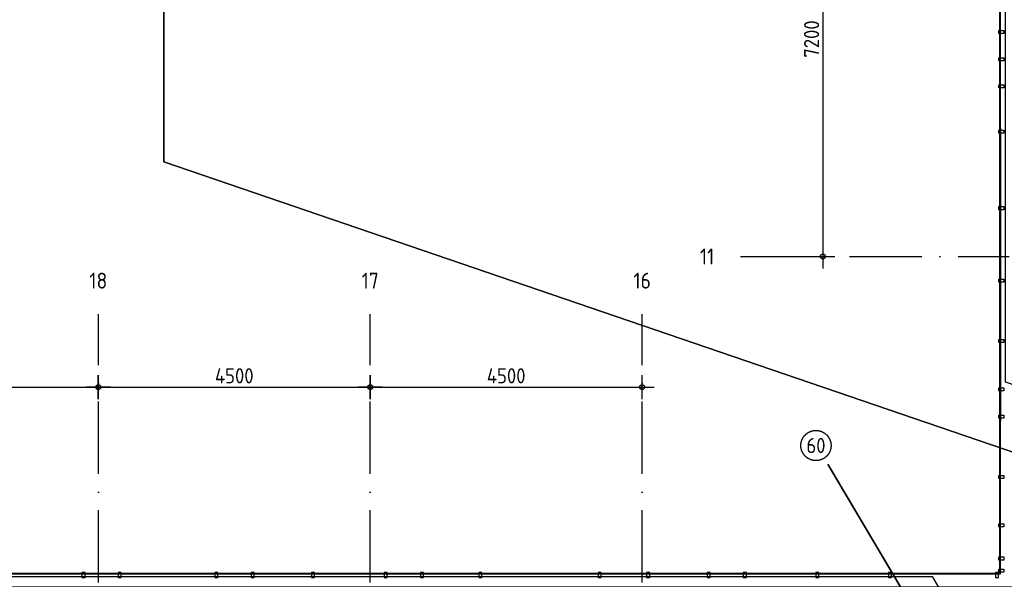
# Model space of a CAD drawing. Header units: millimetres. Extents: x 20872 to 297961, y -293704 to 213007.
# Tile 211 of 242: x 114382 to 130677, y -3065 to 6200. Entities that reach past the tile are written whole.
import ezdxf
from ezdxf.enums import TextEntityAlignment as Align
from ezdxf.xclip import XClip

# ---------------------------------------------------------------- set-up
doc = ezdxf.new("R2010")
doc.units = ezdxf.units.MM
doc.header["$LTSCALE"] = 100
doc.header["$XCLIPFRAME"] = 2
doc.linetypes.add('ACAD_ISO10W100', pattern=[18, 12, -3, 0, -3])
doc.layers.get('Defpoints').update_dxf_attribs({"color": 181})
for name, color, linetype in [('A--L$7--_stramien', 1, 'Continuous'), ('A--L65--_beveiligingsinstallaties', 8, 'Continuous'), ('A--T$1A-afwerking', 8, 'Continuous'), ('A--T$7--_stramien', 7, 'Continuous'), ('BURO_lijnen_0.25', 2, 'Continuous'), ('XREFS', 9, 'Continuous')]:
    doc.layers.add(name, color=color, linetype=linetype)
doc.styles.add('BRON standaard', font='isocp.shx')
doc.styles.add('BURO maatvoering', font='isocp.shx')
doc.styles.add('JINX maatvoering', font='isocp.shx')
doc.dimstyles.new('JINX maatvoering 1-100', dxfattribs={"dimscale": 100, "dimtxt": 2.5, "dimasz": 1, "dimexe": 125, "dimexo": 0, "dimtad": 1, "dimdec": 0, "dimzin": 12, "dimdsep": 46, "dimtxsty": 'JINX maatvoering', "dimblk": 'BURO_maatvoeringssymbool_01', "dimcen": 2, "dimse1": 1, "dimse2": 1, "dimclrd": 1, "dimclrt": 7, "dimadec": 0, "dimazin": 0, "dimtfac": 1, "dimtdec": 0, "dimtix": 1, "dimtofl": 0, "dimtmove": 0, "dimatfit": 3, "dimldrblk": 'DOT', "dimfxl": 1, "dimtolj": 1, "dimtzin": 0, "dimarcsym": 0})

# ---------------------------------------------------------------- blocks, each defined once
blk = doc.blocks.new('Glasgevel alle verdiepingen')
at = {"color": 1}
for p, q in [((130604, 30290), (130604, 25525)), ((130614, 30290), (130614, 25525))]:
    blk.add_line(p, q, dxfattribs=at)
for points in [[(130589, 30240), (130589, 30290), (130673, 30290), (130673, 30240)], [(130589, 28975), (130589, 29025), (130673, 29025), (130673, 28975)], [(130589, 27775), (130589, 27825), (130673, 27825), (130673, 27775)], [(130589, 26775), (130589, 26825), (130673, 26825), (130673, 26775)], [(130589, 25975), (130589, 26025), (130673, 26025), (130673, 25975)], [(130589, 25525), (130589, 25575), (130673, 25575), (130673, 25525)], [(130589, 23175), (130589, 23225), (130673, 23225), (130673, 23175)], [(130589, 22975), (130589, 23025), (130673, 23025), (130673, 22975)], [(115464, 22970), (115414, 22970), (115414, 22886), (115464, 22886)], [(116064, 22970), (116014, 22970), (116014, 22886), (116064, 22886)], [(117664, 22970), (117614, 22970), (117614, 22886), (117664, 22886)], [(118264, 22970), (118214, 22970), (118214, 22886), (118264, 22886)], [(119264, 22970), (119214, 22970), (119214, 22886), (119264, 22886)], [(120464, 22970), (120414, 22970), (120414, 22886), (120464, 22886)], [(121064, 22970), (121014, 22970), (121014, 22886), (121064, 22886)], [(122029, 22970), (121979, 22970), (121979, 22886), (122029, 22886)], [(124009, 22970), (123959, 22970), (123959, 22886), (124009, 22886)], [(124809, 22970), (124759, 22970), (124759, 22886), (124809, 22886)], [(125809, 22970), (125759, 22970), (125759, 22886), (125809, 22886)], [(126409, 22970), (126359, 22970), (126359, 22886), (126409, 22886)], [(127609, 22970), (127559, 22970), (127559, 22886), (127609, 22886)], [(128809, 22970), (128759, 22970), (128759, 22886), (128809, 22886)], [(130580, 22970), (130530, 22970), (130530, 22886), (130580, 22886)]]:
    blk.add_lwpolyline(points, close=True)
for points in [[(123959, 22945), (130614, 22945), (130614, 23225)], [(123959, 22955), (130604, 22955), (130604, 23225)], [(115414, 22955), (122029, 22955)], [(115414, 22945), (122029, 22945)]]:
    blk.add_lwpolyline(points, dxfattribs=at)
blk = doc.blocks.new('Glasgevel alleen 1e en 2e')
at = {"color": 1}
for points in [[(165114, 97000), (165114, -155), (70596, -155), (34441, 60906)], [(165104, 97000), (165104, -145), (70602, -145), (34450, 60911)], [(51358, 70923), (79766, 22945), (130614, 22945), (130614, 97025)], [(51367, 70928), (79772, 22955), (130604, 22955), (130604, 97025)], [(130603, 30327), (130603, 25475)], [(130613, 30327), (130613, 25475)], [(130613, 30327), (130613, 25475)], [(130613, 30327), (130613, 25475)]]:
    blk.add_lwpolyline(points, dxfattribs=at)
for points in [[(130589, 31890), (130589, 31940), (130673, 31940), (130673, 31890)], [(130589, 31440), (130589, 31490), (130673, 31490), (130673, 31440)], [(130589, 30990), (130589, 31040), (130673, 31040), (130673, 30990)], [(130589, 30240), (130589, 30290), (130673, 30290), (130673, 30240)], [(130589, 28975), (130589, 29025), (130673, 29025), (130673, 28975)], [(130589, 27775), (130589, 27825), (130673, 27825), (130673, 27775)], [(130589, 26775), (130589, 26825), (130673, 26825), (130673, 26775)], [(130589, 25975), (130589, 26025), (130673, 26025), (130673, 25975)], [(130589, 25525), (130589, 25575), (130673, 25575), (130673, 25525)], [(130589, 24525), (130589, 24575), (130673, 24575), (130673, 24525)], [(130589, 23725), (130589, 23775), (130673, 23775), (130673, 23725)], [(130589, 23175), (130589, 23225), (130673, 23225), (130673, 23175)], [(130589, 22975), (130589, 23025), (130673, 23025), (130673, 22975)], [(115464, 22970), (115414, 22970), (115414, 22886), (115464, 22886)], [(116064, 22970), (116014, 22970), (116014, 22886), (116064, 22886)], [(117664, 22970), (117614, 22970), (117614, 22886), (117664, 22886)], [(118264, 22970), (118214, 22970), (118214, 22886), (118264, 22886)], [(119264, 22970), (119214, 22970), (119214, 22886), (119264, 22886)], [(120464, 22970), (120414, 22970), (120414, 22886), (120464, 22886)], [(121064, 22970), (121014, 22970), (121014, 22886), (121064, 22886)], [(122029, 22970), (121979, 22970), (121979, 22886), (122029, 22886)], [(124009, 22970), (123959, 22970), (123959, 22886), (124009, 22886)], [(124809, 22970), (124759, 22970), (124759, 22886), (124809, 22886)], [(125809, 22970), (125759, 22970), (125759, 22886), (125809, 22886)], [(126409, 22970), (126359, 22970), (126359, 22886), (126409, 22886)], [(127609, 22970), (127559, 22970), (127559, 22886), (127609, 22886)], [(128809, 22970), (128759, 22970), (128759, 22886), (128809, 22886)], [(130580, 22970), (130530, 22970), (130530, 22886), (130580, 22886)]]:
    blk.add_lwpolyline(points, close=True)
blk = doc.blocks.new('AL_stramlab_01_P03_BV')
at = {"color": 4, "linetype": 'Continuous', "lineweight": -2, "style": 'BRON standaard'}
blk.add_attdef('LABEL', text='', height=350, dxfattribs=at).set_placement((0, 0), align=Align.MIDDLE_CENTER)
blk = doc.blocks.new('AB2_D_DV_MV_maatvoeringssymbool_01')
at = {"color": 1}
for p, q in [((0, -2), (0, 2)), ((-2, 0), (2, 0))]:
    blk.add_line(p, q, dxfattribs=at)
blk.add_circle((0, 0), 0.4, dxfattribs=at)
blk = doc.blocks.new('*D289')
at = {"layer": 'A--T$7--_stramien', "color": 1, "lineweight": -2, "transparency": 16777216}
blk.add_line((111284, 26037), (115584, 26037), dxfattribs=at)
at = {"layer": 'Defpoints', "color": 0, "transparency": 16777216}
for p in [(111184, 27246), (115684, 27246), (115684, 26037)]:
    blk.add_point(p, dxfattribs=at)
at = {"layer": 'A--T$7--_stramien', "color": 1, "lineweight": -2, "transparency": 16777216, "xscale": 100, "yscale": 100, "zscale": 100, "rotation": 180}
blk.add_blockref('AB2_D_DV_MV_maatvoeringssymbool_01', (111184, 26037), dxfattribs=at)
at = {"layer": 'A--T$7--_stramien', "color": 1, "lineweight": -2, "transparency": 16777216, "xscale": 100, "yscale": 100, "zscale": 100}
blk.add_blockref('AB2_D_DV_MV_maatvoeringssymbool_01', (115684, 26037), dxfattribs=at)
at = {"layer": 'A--T$7--_stramien', "color": 7, "transparency": 16777216, "insert": (113434, 26225), "char_height": 250, "attachment_point": 5, "style": 'JINX maatvoering'}
blk.add_mtext('\\A1;4500', dxfattribs=at)
blk = doc.blocks.new('_Dot')
at = {"color": 0, "linetype": 'ByBlock', "lineweight": -2}
blk.add_line((-0.5, 0), (-1, 0), dxfattribs=at)
at = {"color": 0, "linetype": 'ByBlock', "const_width": 0.5}
blk.add_lwpolyline([(-0.25, 0, 1), (0.25, 0, 1)], format="xyb", close=True, dxfattribs=at)
blk = doc.blocks.new('BURO_maatvoeringssymbool_01')
at = {"color": 1}
for p, q in [((0, -2), (0, 2)), ((-2, 0), (2, 0))]:
    blk.add_line(p, q, dxfattribs=at)
blk.add_circle((0, 0), 0.4, dxfattribs=at)
blk = doc.blocks.new('*D290')
at = {"layer": 'A--T$7--_stramien', "color": 1, "lineweight": -2, "transparency": 16777216}
blk.add_line((115784, 26037), (120084, 26037), dxfattribs=at)
at = {"layer": 'Defpoints', "color": 0, "transparency": 16777216}
for p in [(115684, 27246), (120184, 27246), (120184, 26037)]:
    blk.add_point(p, dxfattribs=at)
at = {"layer": 'A--T$7--_stramien', "color": 1, "lineweight": -2, "transparency": 16777216, "xscale": 100, "yscale": 100, "zscale": 100, "rotation": 180}
blk.add_blockref('AB2_D_DV_MV_maatvoeringssymbool_01', (115684, 26037), dxfattribs=at)
at = {"layer": 'A--T$7--_stramien', "color": 1, "lineweight": -2, "transparency": 16777216, "xscale": 100, "yscale": 100, "zscale": 100}
blk.add_blockref('AB2_D_DV_MV_maatvoeringssymbool_01', (120184, 26037), dxfattribs=at)
at = {"layer": 'A--T$7--_stramien', "color": 7, "transparency": 16777216, "insert": (117934, 26225), "char_height": 250, "attachment_point": 5, "style": 'JINX maatvoering'}
blk.add_mtext('\\A1;4500', dxfattribs=at)
blk = doc.blocks.new('*D291')
at = {"layer": 'A--T$7--_stramien', "color": 1, "lineweight": -2, "transparency": 16777216}
blk.add_line((120284, 26037), (124584, 26037), dxfattribs=at)
at = {"layer": 'Defpoints', "color": 0, "transparency": 16777216}
for p in [(120184, 27246), (124684, 27246), (124684, 26037)]:
    blk.add_point(p, dxfattribs=at)
at = {"layer": 'A--T$7--_stramien', "color": 1, "lineweight": -2, "transparency": 16777216, "xscale": 100, "yscale": 100, "zscale": 100, "rotation": 180}
blk.add_blockref('AB2_D_DV_MV_maatvoeringssymbool_01', (120184, 26037), dxfattribs=at)
at = {"layer": 'A--T$7--_stramien', "color": 1, "lineweight": -2, "transparency": 16777216, "xscale": 100, "yscale": 100, "zscale": 100}
blk.add_blockref('AB2_D_DV_MV_maatvoeringssymbool_01', (124684, 26037), dxfattribs=at)
at = {"layer": 'A--T$7--_stramien', "color": 7, "transparency": 16777216, "insert": (122434, 26225), "char_height": 250, "attachment_point": 5, "style": 'JINX maatvoering'}
blk.add_mtext('\\A1;4500', dxfattribs=at)
blk = doc.blocks.new('*D292')
at = {"color": 1, "lineweight": -2, "transparency": 16777216}
blk.add_line((127676, 35300), (127676, 28300), dxfattribs=at)
at = {"layer": 'Defpoints', "color": 0, "transparency": 16777216}
for p in [(124456, 35400), (124456, 28200), (127676, 28200)]:
    blk.add_point(p, dxfattribs=at)
at = {"color": 1, "lineweight": -2, "transparency": 16777216, "xscale": 100, "yscale": 100, "zscale": 100}
for p, rotation in [((127676, 35400), 90), ((127676, 28200), 270)]:
    blk.add_blockref('AB2_D_DV_MV_maatvoeringssymbool_01', p, dxfattribs=dict(at, rotation=rotation))
at = {"color": 7, "transparency": 16777216, "insert": (127489, 31800), "char_height": 250, "attachment_point": 5, "rotation": 90, "style": 'JINX maatvoering'}
blk.add_mtext('\\A1;7200', dxfattribs=at)
blk = doc.blocks.new('65_brandscheiding_01_P03_BV')
at = {"color": 3, "linetype": 'Continuous', "lineweight": -2}
blk.add_circle((0, 0), 2.5, dxfattribs=at)
at = {"color": 4, "linetype": 'Continuous', "lineweight": -2, "style": 'BURO maatvoering'}
blk.add_attdef('BURO_BRSCH:MIN', text='', height=2.5, dxfattribs=at).set_placement((0, 0), align=Align.MIDDLE_CENTER)
blk = doc.blocks.new('stramienlijnen_1')
at = {"layer": 'A--L$7--_stramien', "color": 1, "linetype": 'ACAD_ISO10W100', "lineweight": -3}
for p, q in [((126313.4, 28200), (130759.5, 28200)), ((115684.5, 22800), (115684.5, 27246.1)), ((120184.5, 22800), (120184.5, 27246.1)), ((124684.5, 22800), (124684.5, 27246.1))]:
    blk.add_line(p, q, dxfattribs=at)
at = {"layer": 'Defpoints'}
blk.add_lwpolyline([(34736.5, 60859.2), (70727.2, 75), (164884.5, 75), (164884.5, 96950), (130834.5, 96950), (130834.5, 22725), (79641, 22725), (51266.3, 70646.6)], dxfattribs=at)
at = {"layer": 'A--T$7--_stramien', "color": 7, "linetype": 'Continuous', "lineweight": -3}
ref = blk.add_blockref('AL_stramlab_01_P03_BV', (125759.5, 28200), dxfattribs=dict(at, xscale=75, yscale=75, zscale=75))
ref.add_attrib('LABEL', '11', dxfattribs={"layer": '0', "color": 4, "linetype": 'Continuous', "lineweight": -2, "height": 262.5, "style": 'BURO maatvoering'}).set_placement((125759.5, 28200), align=Align.MIDDLE_CENTER)
ref = blk.add_blockref('AL_stramlab_01_P03_BV', (115684.5, 27800), dxfattribs=dict(at, xscale=75, yscale=75, zscale=75))
ref.add_attrib('LABEL', '18', dxfattribs={"layer": '0', "color": 4, "linetype": 'Continuous', "lineweight": -2, "height": 262.5, "style": 'BURO maatvoering'}).set_placement((115684.5, 27800), align=Align.MIDDLE_CENTER)
ref = blk.add_blockref('AL_stramlab_01_P03_BV', (120184.5, 27800), dxfattribs=dict(at, xscale=75, yscale=75, zscale=75))
ref.add_attrib('LABEL', '17', dxfattribs={"layer": '0', "color": 4, "linetype": 'Continuous', "lineweight": -2, "height": 262.5, "style": 'BURO maatvoering'}).set_placement((120184.5, 27800), align=Align.MIDDLE_CENTER)
ref = blk.add_blockref('AL_stramlab_01_P03_BV', (124684.5, 27800), dxfattribs=dict(at, xscale=75, yscale=75, zscale=75))
ref.add_attrib('LABEL', '16', dxfattribs={"layer": '0', "color": 4, "linetype": 'Continuous', "lineweight": -2, "height": 262.5, "style": 'BURO maatvoering'}).set_placement((124684.5, 27800), align=Align.MIDDLE_CENTER)
at = {"color": 7}
dim = blk.add_linear_dim(base=(127676.1, 28200), p1=(124455.7, 35400), p2=(124455.7, 28200), angle=90, dimstyle='JINX maatvoering 1-100', dxfattribs=at)
dim.commit()
dim.dimension.update_dxf_attribs({"geometry": '*D292', "text_midpoint": (127488.6, 31800)})
at = {"layer": 'A--T$7--_stramien', "color": 7}
for base, p1, p2, picture, middle in [((115684.5, 26037.2), (111184.5, 27246.1), (115684.5, 27246.1), '*D289', (113434.5, 26224.7)), ((120184.5, 26037.2), (115684.5, 27246.1), (120184.5, 27246.1), '*D290', (117934.5, 26224.7)), ((124684.5, 26037.2), (120184.5, 27246.1), (124684.5, 27246.1), '*D291', (122434.5, 26224.7))]:
    dim = blk.add_linear_dim(base=base, p1=p1, p2=p2, dimstyle='JINX maatvoering 1-100', dxfattribs=at)
    dim.commit()
    dim.dimension.update_dxf_attribs({"geometry": picture, "text_midpoint": middle})
blk = doc.blocks.new('1e verdieping bestaand leeg')
at = {"layer": 'A--T$1A-afwerking'}
blk.add_lwpolyline([(34528, 60913), (51335, 70864), (79685, 22985), (79832, 22901), (129485, 22901), (135915, 12040), (142978, 21914), (130697, 26120), (130675, 97040), (165047, 97015), (165047, 14419), (151364, 19026), (149622, 13150), (163567, 13081), (163475, 1501), (146518, 1360), (146659, 12909), (147031, 12909), (149075, 19828), (145372, 21100), (137265, 9763), (142974, 21), (142974, -73), (70633, -64)], close=True, dxfattribs=at)
at = {"layer": 'A--T$7--_stramien'}
blk.add_blockref('stramienlijnen_1', (0, 0), dxfattribs=at)
at = {"layer": 'BURO_lijnen_0.25'}
for name in ['Glasgevel alle verdiepingen', 'Glasgevel alleen 1e en 2e']:
    blk.add_blockref(name, (0, 0), dxfattribs=at)
blk = doc.blocks.new('2016-01-28 101 1e verdieping bestaand')
at = {"layer": 'A--L65--_beveiligingsinstallaties', "color": 3, "linetype": 'ACAD_ISO10W100', "ltscale": 0.3}
blk.add_line((128705, 27487), (166594, 14526), dxfattribs=at)
at = {"layer": 'A--L65--_beveiligingsinstallaties', "color": 1, "linetype": 'ACAD_ISO10W100', "ltscale": 0.3, "true_color": 0xf50004, "const_width": 30}
for points in [[(128705, 27487), (166594, 14526)], [(127758, 24760), (144624, -3725)]]:
    blk.add_lwpolyline(points, dxfattribs=at)
at = {"layer": 'A--T$1A-afwerking'}
blk.add_lwpolyline([(34528, 60913), (51335, 70864), (79685, 22985), (79832, 22901), (129485, 22901), (135915, 12040), (142978, 21914), (130697, 26120), (130675, 97040), (165047, 97015), (165047, 14419), (151364, 19026), (149622, 13150), (163567, 13081), (163475, 1501), (146518, 1360), (146659, 12909), (147031, 12909), (149075, 19828), (145372, 21100), (137265, 9763), (142974, 21), (142974, -73), (70633, -64)], close=True, dxfattribs=at)
at = {"layer": 'A--L$7--_stramien'}
blk.add_blockref('stramienlijnen_1', (0, 0), dxfattribs=at)
at = {"layer": 'A--L65--_beveiligingsinstallaties', "color": 8, "linetype": 'Continuous', "lineweight": -3, "xscale": 100, "yscale": 100, "zscale": 100}
blk.add_blockref('65_brandscheiding_01_P03_BV', (127561, 25070), dxfattribs=at).add_auto_attribs({'BURO_BRSCH:MIN': '60'})
at = {"layer": 'BURO_lijnen_0.25'}
for name in ['Glasgevel alle verdiepingen', 'Glasgevel alleen 1e en 2e']:
    blk.add_blockref(name, (0, 0), dxfattribs=at)
blk = doc.blocks.new('2015-11-16 111 tussenverdieping bestaand')
at = {"layer": 'A--T$1A-afwerking'}
blk.add_lwpolyline([(34528, 60913), (51335, 70864), (79685, 22985), (79832, 22901), (129485, 22901), (135915, 12040), (142978, 21914), (130697, 26120), (130675, 97040), (165047, 97015), (165047, 14419), (151364, 19026), (149622, 13150), (163567, 13081), (163475, 1501), (146518, 1360), (146659, 12909), (147031, 12909), (149075, 19828), (145372, 21100), (137265, 9763), (142974, 21), (142974, -73), (70633, -64)], close=True, dxfattribs=at)
at = {"layer": 'A--T$7--_stramien'}
blk.add_blockref('stramienlijnen_1', (0, 0), dxfattribs=at)
at = {"layer": 'BURO_lijnen_0.25'}
blk.add_blockref('Glasgevel alleen 1e en 2e', (0, 0), dxfattribs=at)

msp = doc.modelspace()

# ---------------------------------------------------------------- linework, layer by layer
at = {"layer": 'Defpoints'}
for points in [[(116766, 56343), (116766, 89763), (179860, 89763), (179860, -12477), (164491, -12477), (116766, 3849)], [(116766, 3849), (164491, -12477), (179860, -12477), (179860, -37617), (20872, -37617), (20872, 56343), (116766, 56343)]]:
    msp.add_lwpolyline(points, close=True, dxfattribs=at)

# ---------------------------------------------------------------- block references
at = {"layer": 'XREFS', "color": 32, "true_color": 0xcb7615}
ref = msp.add_blockref('1e verdieping bestaand leeg', (-1, -25920), dxfattribs=at)
XClip(ref).set_block_clipping_path([(116767.0762143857, 82263.1420219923), (116767.0762143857, 115683.1420219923), (179861.0762143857, 115683.1420219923), (179861.0762143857, 13442.9004429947), (164491.5066313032, 13442.9004429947), (116767.0762143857, 29769.3836009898)])
at = {"layer": 'XREFS'}
ref = msp.add_blockref('2015-11-16 111 tussenverdieping bestaand', (14890, 903), dxfattribs=at)
XClip(ref).set_block_clipping_path([(26270.6420343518, 38249.6938797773), (70448.6961398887, 81655.1161930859)])
at = {"layer": 'XREFS', "color": 31, "true_color": 0xdec496}
ref = msp.add_blockref('2016-01-28 101 1e verdieping bestaand', (-1, -25920), dxfattribs=at)
XClip(ref).set_block_clipping_path([(116767.0762143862, 29769.3836009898), (164491.5066313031, 13442.9004429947), (179861.0762143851, 13442.9004429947), (179861.0762143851, -11696.8579780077), (20873.0762143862, -11696.8579780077), (20873.0762143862, 82263.1420219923), (116767.0762143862, 82263.1420219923)])

doc.saveas('drawing.dxf')
